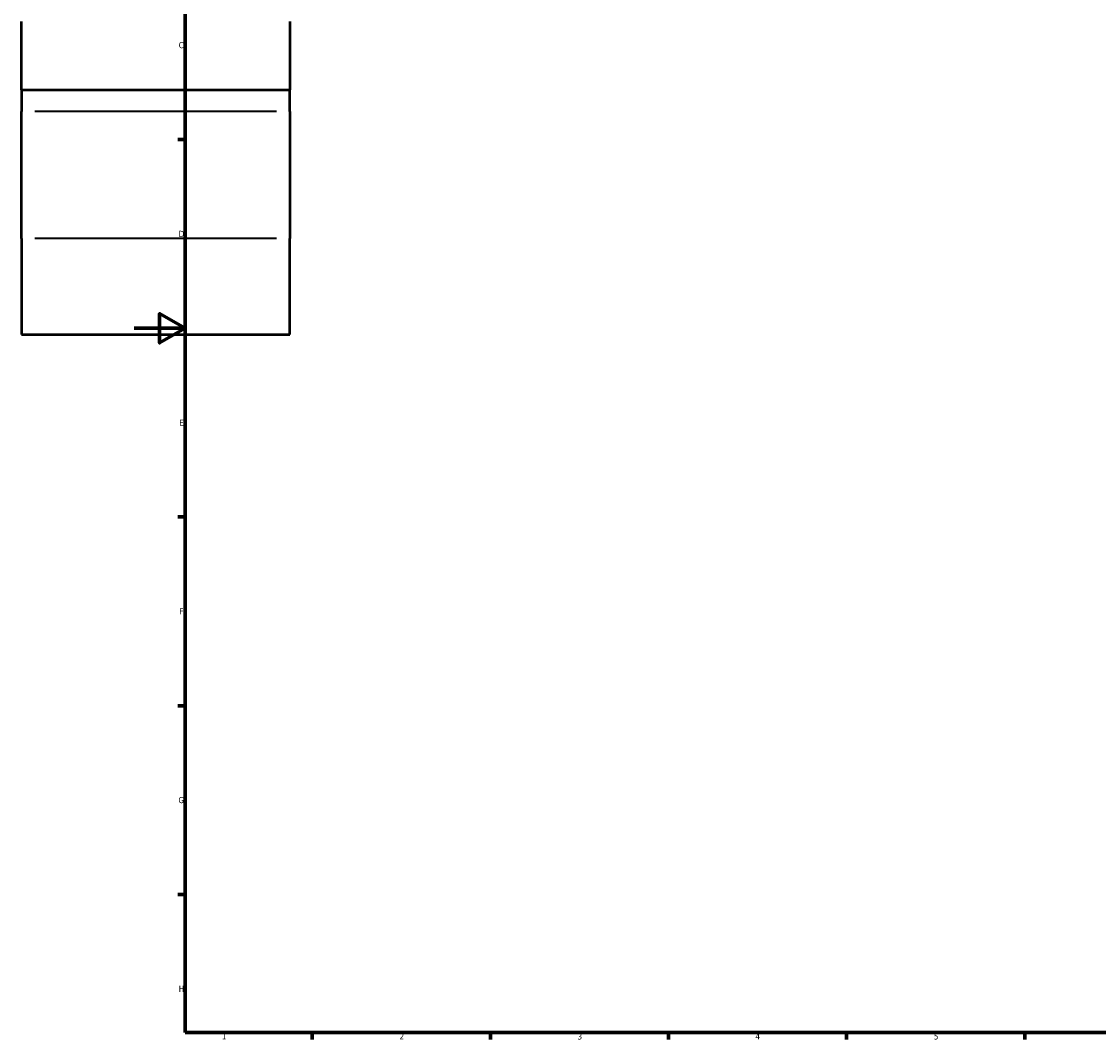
# Model space of a CAD drawing. Header units: millimetres. Extents: x -106 to 1348, y -131 to 1580.
# Tile 1 of 8: x -44 to 379, y 17 to 418. Entities that reach past the tile are written whole.
import ezdxf

# ---------------------------------------------------------------- set-up
doc = ezdxf.new("R2010")
doc.units = ezdxf.units.MM
for name, color, linetype, lineweight in [('Border (ANSI)', 7, 'Continuous', 70), ('Visible (ANSI)', 7, 'Continuous', 50), ('Visible Narrow (ANSI)', 7, 'Continuous', 35)]:
    doc.layers.add(name, color=color, linetype=linetype, lineweight=lineweight)
doc.styles.add('Note Text (ANSI)', font='tahoma.ttf')

# ---------------------------------------------------------------- blocks, each defined once
blk = doc.blocks.new('Borders Default Border')
at = {"layer": 'Border (ANSI)'}
for p, q in [((20, 371.25), (17.2, 371.25)), ((20, 222.75), (17.2, 222.75)), ((20, 148.5), (17.2, 148.5)), ((20, 74.25), (17.2, 74.25)), ((70.08, 20), (70.08, 17.2)), ((140.17, 20), (140.17, 17.2)), ((210.25, 20), (210.25, 17.2)), ((280.33, 20), (280.33, 17.2)), ((350.42, 20), (350.42, 17.2))]:
    blk.add_line(p, q, dxfattribs=at)
at = {"layer": 'Border (ANSI)', "flags": 128}
for points in [[(20, 20), (20, 574), (821, 574), (821, 20), (20, 20)], [(0, 297), (20, 297), (10, 302.77), (10, 291.23), (20, 297)]]:
    blk.add_lwpolyline(points, dxfattribs=at)
at = {"layer": 'Border (ANSI)', "color": 5, "true_color": 0x0000ff, "char_height": 2.4, "attachment_point": 7, "style": 'Note Text (ANSI)'}
for s, insert in [('C', (17.51, 407.13)), ('D', (17.52, 332.93)), ('E', (17.71, 258.68)), ('F', (17.78, 184.43)), ('G', (17.4, 110.13)), ('H', (17.53, 35.93)), ('1', (34.5, 17.2)), ('2', (104.4, 17.2)), ('3', (174.46, 17.15)), ('4', (244.45, 17.2)), ('5', (314.67, 17.15))]:
    blk.add_mtext(s, dxfattribs=dict(at, insert=insert))

msp = doc.modelspace()

# ---------------------------------------------------------------- linework, layer by layer
at = {"layer": 'Visible (ANSI)'}
for p, q in [((-44.34, 390.8), (-44.34, 417.65)), ((61.26, 417.65), (61.26, 390.8)), ((-44.34, 390.8), (-44.34, 382.27)), ((-44.34, 390.8), (61.26, 390.8)), ((61.26, 382.27), (61.26, 390.8)), ((-44.34, 332.27), (-44.34, 382.27)), ((61.26, 382.27), (61.26, 332.27)), ((-44.34, 332.27), (-44.34, 294.55)), ((61.26, 294.55), (61.26, 332.27)), ((-44.34, 294.55), (61.26, 294.55))]:
    msp.add_line(p, q, dxfattribs=at)
at = {"layer": 'Visible Narrow (ANSI)'}
for p, q in [((55.98, 382.27), (-39.06, 382.27)), ((55.98, 332.27), (-39.06, 332.27))]:
    msp.add_line(p, q, dxfattribs=at)

# ---------------------------------------------------------------- block references
msp.add_blockref('Borders Default Border', (0, 0))

doc.saveas('drawing.dxf')
